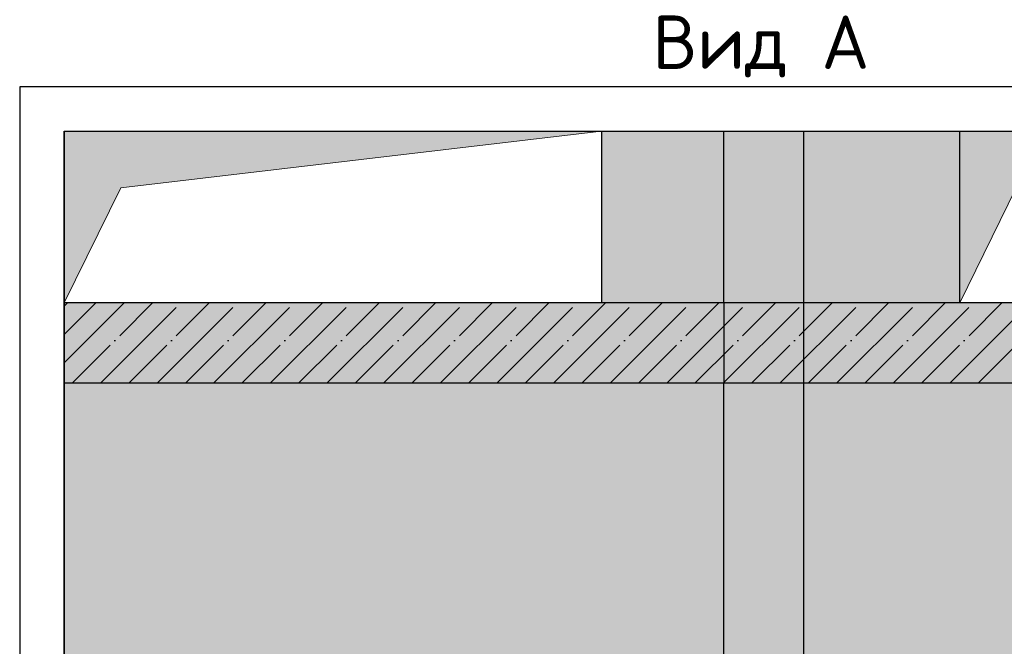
# Model space of a CAD drawing. Header units: millimetres. Extents: x -37663 to 118746, y -2869 to 47508.
# Tile 5 of 54: x -24791 to -22578, y 34513 to 35921. Entities that reach past the tile are written whole.
import ezdxf

# ---------------------------------------------------------------- set-up
doc = ezdxf.new("R2010")
doc.units = ezdxf.units.MM
for name, pattern in [('______11', [150, 120, -15, 0, -15]), ('______5', [330, 240, -30, 30, -30]), ('________', [0])]:
    doc.linetypes.add(name, pattern=pattern)
doc.layers.add('Standard', color=7, linetype='Continuous', lineweight=25)
doc.layers.add('Размерная линия_ общее', color=7, linetype='Continuous', lineweight=13)
doc.layers.add('Осевая линия_ общее', color=7, linetype='______5', lineweight=13, true_color=0xa0a0a0)
doc.styles.add('ISOCPEUR', font='ISOCPEUR')

msp = doc.modelspace()

# ---------------------------------------------------------------- hatches: boundary and pattern name
at = {"linetype": 'Continuous', "lineweight": 13, "transparency": 33554687}
for points in [[(-23483.2, 35670.8), (-23483.2, 35285.1), (-23208.2, 35285.1), (-23208.2, 35670.8)], [(-23028.2, 35670.8), (-23208.2, 35670.8), (-23208.2, 35285.1), (-23028.2, 35285.1)], [(-21111.2, 35105.1), (-21111.2, 35285.1), (-24691.2, 35285.1), (-24691.2, 35105.1)]]:
    msp.add_hatch(color=7, dxfattribs=at).paths.add_polyline_path(points)
h = msp.add_hatch(color=7, dxfattribs=at)
h.paths.add_polyline_path([(-24691.2, 34165.1), (-23483.2, 34165.1), (-23483.2, 31915.1), (-23208.2, 31915.1), (-23208.2, 35105.1), (-24691.2, 35105.1)])
h.paths.add_polyline_path([(-23303, 33087.2), (-23302.7, 33089.3), (-23302.2, 33091.3), (-23301.4, 33093.2), (-23300.5, 33095.1), (-23299.3, 33096.9), (-23298, 33098.5), (-23296.5, 33100), (-23294.9, 33101.3), (-23293.2, 33102.4), (-23291.3, 33103.4), (-23289.3, 33104.1), (-23287.3, 33104.7), (-23285.2, 33105), (-23283.2, 33105.1), (-23281.1, 33105), (-23279, 33104.7), (-23277, 33104.1), (-23275, 33103.4), (-23273.2, 33102.4), (-23271.4, 33101.3), (-23269.8, 33100), (-23268.3, 33098.5), (-23267, 33096.9), (-23265.8, 33095.1), (-23264.9, 33093.2), (-23264.1, 33091.3), (-23263.6, 33089.3), (-23263.3, 33087.2), (-23263.2, 33085.1), (-23263.3, 33083), (-23263.6, 33080.9), (-23264.1, 33078.9), (-23264.9, 33077), (-23265.8, 33075.1), (-23267, 33073.3), (-23268.3, 33071.7), (-23269.8, 33070.2), (-23271.4, 33068.9), (-23273.2, 33067.8), (-23275, 33066.8), (-23277, 33066.1), (-23279, 33065.5), (-23281.1, 33065.2), (-23283.2, 33065.1), (-23285.2, 33065.2), (-23287.3, 33065.5), (-23289.3, 33066.1), (-23291.3, 33066.8), (-23293.2, 33067.8), (-23294.9, 33068.9), (-23296.5, 33070.2), (-23298, 33071.7), (-23299.3, 33073.3), (-23300.5, 33075.1), (-23301.4, 33077), (-23302.2, 33078.9), (-23302.7, 33080.9), (-23303, 33083), (-23303.2, 33085.1)], flags=16)
h.paths.add_polyline_path([(-23235.7, 33785.1), (-23330.7, 33785.1), (-23330.7, 34215.1), (-23235.7, 34215.1)], flags=16)
at = {"layer": 'Standard', "linetype": 'Continuous', "lineweight": 13, "true_color": 0x5d5d5d, "transparency": 33554687}
for points in [[(-24691.2, 35670.8), (-24691.2, 35285.1), (-24563.9, 35543.5), (-23483.2, 35670.8)], [(-22678.2, 35670.8), (-22678.2, 35285.1), (-22550.9, 35543.5), (-21778.2, 35670.8)]]:
    msp.add_hatch(color=251, dxfattribs=at).paths.add_polyline_path(points)
at = {"layer": 'Standard', "linetype": 'Continuous', "lineweight": 13, "transparency": 33554687}
msp.add_hatch(color=7, dxfattribs=at).paths.add_polyline_path([(-22678.2, 35670.8), (-23028.2, 35670.8), (-23028.2, 35285.1), (-22678.2, 35285.1)])
h = msp.add_hatch(color=7, dxfattribs=at)
h.paths.add_polyline_path([(-22678.2, 34165.1), (-21778.2, 34165.1), (-21778.2, 31915.1), (-21428.2, 31915.1), (-21428.2, 35105.1), (-23028.2, 35105.1), (-23028.2, 31915.1), (-22678.2, 31915.1)])
h.paths.add_polyline_path([(-22898, 33887.2), (-22897.7, 33889.3), (-22897.2, 33891.3), (-22896.4, 33893.2), (-22895.5, 33895.1), (-22894.3, 33896.9), (-22893, 33898.5), (-22891.5, 33900), (-22889.9, 33901.3), (-22888.2, 33902.4), (-22886.3, 33903.4), (-22884.3, 33904.1), (-22882.3, 33904.7), (-22880.2, 33905), (-22878.2, 33905.1), (-22876.1, 33905), (-22874, 33904.7), (-22872, 33904.1), (-22870, 33903.4), (-22868.2, 33902.4), (-22866.4, 33901.3), (-22864.8, 33900), (-22863.3, 33898.5), (-22862, 33896.9), (-22860.8, 33895.1), (-22859.9, 33893.2), (-22859.1, 33891.3), (-22858.6, 33889.3), (-22858.3, 33887.2), (-22858.2, 33885.1), (-22858.3, 33883), (-22858.6, 33880.9), (-22859.1, 33878.9), (-22859.9, 33877), (-22860.8, 33875.1), (-22862, 33873.3), (-22863.3, 33871.7), (-22864.8, 33870.2), (-22866.4, 33868.9), (-22868.2, 33867.8), (-22870, 33866.8), (-22872, 33866.1), (-22874, 33865.5), (-22876.1, 33865.2), (-22878.2, 33865.1), (-22880.2, 33865.2), (-22882.3, 33865.5), (-22884.3, 33866.1), (-22886.3, 33866.8), (-22888.2, 33867.8), (-22889.9, 33868.9), (-22891.5, 33870.2), (-22893, 33871.7), (-22894.3, 33873.3), (-22895.5, 33875.1), (-22896.4, 33877), (-22897.2, 33878.9), (-22897.7, 33880.9), (-22898, 33883), (-22898.2, 33885.1)], flags=16)
h.paths.add_polyline_path([(-22898, 33087.2), (-22897.7, 33089.3), (-22897.2, 33091.3), (-22896.4, 33093.2), (-22895.5, 33095.1), (-22894.3, 33096.9), (-22893, 33098.5), (-22891.5, 33100), (-22889.9, 33101.3), (-22888.2, 33102.4), (-22886.3, 33103.4), (-22884.3, 33104.1), (-22882.3, 33104.7), (-22880.2, 33105), (-22878.2, 33105.1), (-22876.1, 33105), (-22874, 33104.7), (-22872, 33104.1), (-22870, 33103.4), (-22868.2, 33102.4), (-22866.4, 33101.3), (-22864.8, 33100), (-22863.3, 33098.5), (-22862, 33096.9), (-22860.8, 33095.1), (-22859.9, 33093.2), (-22859.1, 33091.3), (-22858.6, 33089.3), (-22858.3, 33087.2), (-22858.2, 33085.1), (-22858.3, 33083), (-22858.6, 33080.9), (-22859.1, 33078.9), (-22859.9, 33077), (-22860.8, 33075.1), (-22862, 33073.3), (-22863.3, 33071.7), (-22864.8, 33070.2), (-22866.4, 33068.9), (-22868.2, 33067.8), (-22870, 33066.8), (-22872, 33066.1), (-22874, 33065.5), (-22876.1, 33065.2), (-22878.2, 33065.1), (-22880.2, 33065.2), (-22882.3, 33065.5), (-22884.3, 33066.1), (-22886.3, 33066.8), (-22888.2, 33067.8), (-22889.9, 33068.9), (-22891.5, 33070.2), (-22893, 33071.7), (-22894.3, 33073.3), (-22895.5, 33075.1), (-22896.4, 33077), (-22897.2, 33078.9), (-22897.7, 33080.9), (-22898, 33083), (-22898.2, 33085.1)], flags=16)
at = {"layer": 'Размерная линия_ общее', "linetype": 'Continuous', "lineweight": 13, "transparency": 33554687}
msp.add_hatch(color=7, dxfattribs=at).paths.add_polyline_path([(-23028.2, 35105.1), (-23208.2, 35105.1), (-23208.2, 31915.1), (-23028.2, 31915.1)])

# ---------------------------------------------------------------- linework, layer by layer
at = {"color": 7, "linetype": 'Continuous', "lineweight": -3, "transparency": 33554687}
for p, q in [((-23533.2, 35670.8), (-23158.2, 35670.8)), ((-23483.2, 35670.8), (-23483.2, 35285.1)), ((-23258.2, 35670.8), (-22978.2, 35670.8)), ((-24691.2, 35335.1), (-24691.2, 35055.1)), ((-21111.2, 35285.1), (-24691.2, 35285.1)), ((-24691.2, 34115.1), (-24691.2, 35155.1)), ((-24691.2, 35105.1), (-21111.2, 35105.1))]:
    msp.add_line(p, q, dxfattribs=at)
at = {"color": 253, "linetype": '________', "lineweight": -3, "true_color": 0xababab, "transparency": 33554687}
for p, q in [((-23208.2, 35285.1), (-23208.2, 35670.8)), ((-23208.2, 35285.1), (-23208.2, 35105.1)), ((-23028.2, 35105.1), (-23028.2, 35285.1)), ((-23208.2, 31915.1), (-23208.2, 35105.1))]:
    msp.add_line(p, q, dxfattribs=at)
at = {"color": 253, "linetype": '______11', "lineweight": -3, "true_color": 0xababab, "transparency": 33554687}
for p, q in [((-24691.2, 35213.8), (-24619.8, 35285.1)), ((-24672.5, 35105.1), (-24492.5, 35285.1)), ((-24545.3, 35105.1), (-24365.3, 35285.1)), ((-24418, 35105.1), (-24238, 35285.1)), ((-24290.7, 35105.1), (-24110.7, 35285.1)), ((-24163.4, 35105.1), (-23983.4, 35285.1)), ((-24036.2, 35105.1), (-23856.2, 35285.1)), ((-23908.9, 35105.1), (-23728.9, 35285.1)), ((-23781.6, 35105.1), (-23601.6, 35285.1)), ((-23654.3, 35105.1), (-23474.3, 35285.1)), ((-23527, 35105.1), (-23347, 35285.1)), ((-23399.8, 35105.1), (-23219.8, 35285.1)), ((-23272.5, 35105.1), (-23092.5, 35285.1)), ((-23145.2, 35105.1), (-22965.2, 35285.1)), ((-23017.9, 35105.1), (-22837.9, 35285.1)), ((-22890.6, 35105.1), (-22710.6, 35285.1)), ((-22763.4, 35105.1), (-22583.4, 35285.1)), ((-22636.1, 35105.1), (-22456.1, 35285.1))]:
    msp.add_line(p, q, dxfattribs=at)
at = {"color": 253, "linetype": '______5', "lineweight": -3, "true_color": 0xababab, "transparency": 33554687}
for p, q in [((-24691.2, 35277.4), (-24683.5, 35285.1)), ((-24691.2, 35150.1), (-24556.2, 35285.1)), ((-24608.9, 35105.1), (-24428.9, 35285.1)), ((-24481.6, 35105.1), (-24301.6, 35285.1)), ((-24354.4, 35105.1), (-24174.4, 35285.1)), ((-24227.1, 35105.1), (-24047.1, 35285.1)), ((-24099.8, 35105.1), (-23919.8, 35285.1)), ((-23972.5, 35105.1), (-23792.5, 35285.1)), ((-23845.2, 35105.1), (-23665.2, 35285.1)), ((-23718, 35105.1), (-23538, 35285.1)), ((-23590.7, 35105.1), (-23410.7, 35285.1)), ((-23463.4, 35105.1), (-23283.4, 35285.1)), ((-23336.1, 35105.1), (-23156.1, 35285.1)), ((-23208.8, 35105.1), (-23028.8, 35285.1)), ((-23081.6, 35105.1), (-22901.6, 35285.1)), ((-22954.3, 35105.1), (-22774.3, 35285.1)), ((-22827, 35105.1), (-22647, 35285.1)), ((-22699.7, 35105.1), (-22519.7, 35285.1))]:
    msp.add_line(p, q, dxfattribs=at)
at = {"layer": 'Standard', "color": 52, "linetype": 'Continuous', "lineweight": -3, "transparency": 33554687}
for p, q in [((-24691.2, 35670.8), (-21111.2, 35670.8)), ((-24691.2, 35670.8), (-21111.2, 35670.8)), ((-24691.2, 35670.8), (-24691.2, 31915.1)), ((-24691.2, 31915.1), (-24691.2, 35670.8))]:
    msp.add_line(p, q, dxfattribs=at)
at = {"layer": 'Standard', "color": 7, "linetype": 'Continuous', "lineweight": -3, "transparency": 33554687}
for p, q in [((-23078.2, 35670.8), (-22628.2, 35670.8)), ((-22678.2, 35285.1), (-22678.2, 35670.8))]:
    msp.add_line(p, q, dxfattribs=at)
at = {"layer": 'Standard', "color": 253, "linetype": '________', "lineweight": -3, "true_color": 0xababab, "transparency": 33554687}
for p, q in [((-23028.2, 35285.1), (-23028.2, 35670.8)), ((-23028.2, 31915.1), (-23028.2, 35105.1))]:
    msp.add_line(p, q, dxfattribs=at)
at = {"layer": 'Standard', "color": 7, "linetype": 'Continuous', "lineweight": 25, "transparency": 33554687}
msp.add_lwpolyline([(-24791.2, 31815.1), (-21011.2, 31815.1), (-21011.2, 35770.8), (-24791.2, 35770.8), (-24791.2, 31815.1)], dxfattribs=at)
at = {"layer": 'Осевая линия_ общее', "color": 7, "linetype": 'Continuous', "lineweight": 13, "transparency": 33554687}
for points in [[(-24691.2, 35285.1), (-24563.9, 35543.5), (-23483.2, 35670.8)], [(-22678.2, 35285.1), (-22550.9, 35543.5), (-21778.2, 35670.8)]]:
    msp.add_lwpolyline(points, dxfattribs=at)

# ---------------------------------------------------------------- texts
at = {"layer": 'Standard', "color": 7, "linetype": 'Continuous', "lineweight": 13, "transparency": 33554687, "insert": (-23369, 35861.5), "char_height": 120, "width": 500.923, "attachment_point": 4, "style": 'ISOCPEUR'}
msp.add_mtext('\\A1;{\\fISOCPEUR|i0|b0;\\H120.000000;\\W1.000000;\\C7;Вид А}\\P', dxfattribs=at)

doc.saveas('drawing.dxf')
